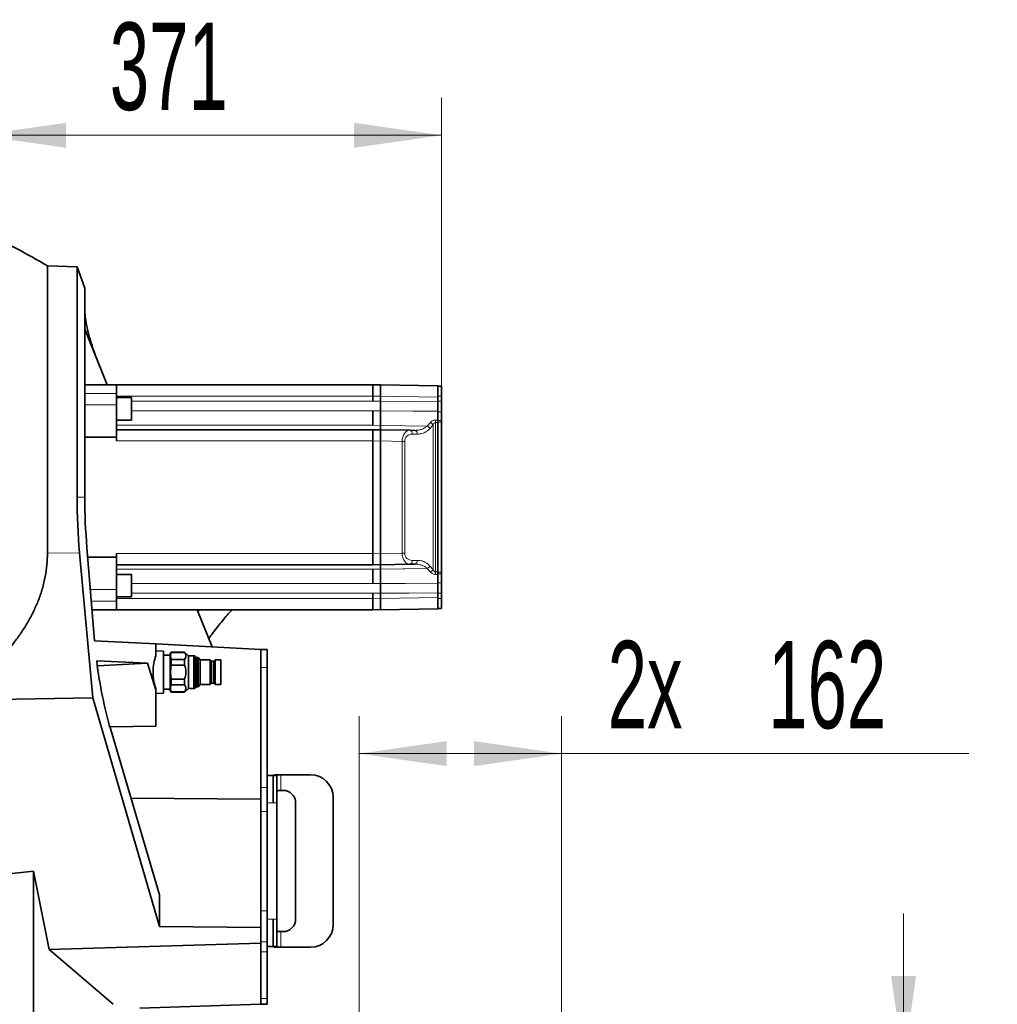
# Model space of a CAD drawing. Header units: millimetres. Extents: x 0 to 12118, y 0 to 8400.
# Tile 33 of 128: x 4543 to 5325, y 3738 to 4526. Entities that reach past the tile are written whole.
import ezdxf

# ---------------------------------------------------------------- set-up
doc = ezdxf.new("R2010")
doc.units = ezdxf.units.MM
doc.header["$LTSCALE"] = 20
doc.styles.add('SLDTEXTSTYLE0', font='TXT', dxfattribs={"width": 0.605})
doc.dimstyles.new('SLDDIMSTYLE0', dxfattribs={"dimtxt": 70, "dimasz": 70, "dimexe": 0, "dimexo": 0.0625, "dimgap": 17.5, "dimtad": 1, "dimdec": 0, "dimrnd": 1e-09, "dimzin": 12, "dimdsep": 46, "dimtxsty": 'SLDTEXTSTYLE0', "dimsah": 1, "dimcen": 0.09, "dimadec": 0, "dimazin": 3, "dimtfac": 1, "dimtofl": 0, "dimtmove": 0, "dimatfit": 3, "dimfxl": 1, "dimfrac": 2, "dimtolj": 1, "dimtzin": 12, "dimarcsym": 0})
doc.dimstyles.new('SLDDIMSTYLE1', dxfattribs={"dimtxt": 70, "dimasz": 70, "dimexe": 0, "dimexo": 0.0625, "dimgap": 17.5, "dimtad": 1, "dimdec": 1, "dimrnd": 1e-09, "dimzin": 12, "dimdsep": 46, "dimtxsty": 'SLDTEXTSTYLE0', "dimsah": 1, "dimcen": 0.09, "dimadec": 0, "dimazin": 3, "dimtfac": 1, "dimtmove": 0, "dimatfit": 0, "dimfxl": 1, "dimfrac": 2, "dimtolj": 1, "dimtzin": 12, "dimarcsym": 0})
doc.dimstyles.new('SLDDIMSTYLE2', dxfattribs={"dimtxt": 70, "dimasz": 70, "dimexe": 0, "dimexo": 0.0625, "dimgap": 17.5, "dimtad": 1, "dimdec": 1, "dimrnd": 1e-09, "dimzin": 12, "dimdsep": 46, "dimtxsty": 'SLDTEXTSTYLE0', "dimsah": 1, "dimcen": 0.09, "dimadec": 0, "dimazin": 3, "dimtfac": 1, "dimtofl": 0, "dimtmove": 0, "dimatfit": 3, "dimfxl": 1, "dimfrac": 2, "dimtolj": 1, "dimtzin": 12, "dimarcsym": 0})

# ---------------------------------------------------------------- blocks, each defined once
blk = doc.blocks.new('_D_32')
at = {"color": 7, "linetype": 'Continuous', "lineweight": 0}
for p, q in [((4366.69, 4562.87), (4366.69, 4640.89)), ((4509.69, 3835.54), (4509.69, 4640.89)), ((4366.69, 4610.89), (4246.69, 4610.89)), ((4509.69, 4610.89), (4366.69, 4610.89)), ((4509.69, 4610.89), (4819.8, 4610.89))]:
    blk.add_line(p, q, dxfattribs=at)
at = {"color": 7, "linetype": 'Continuous', "lineweight": 18}
for centre, start, end in [((4754.14, 4664.61), 153.43495, 206.56505), ((4699.69, 4664.61), 333.43495, 26.56505)]:
    blk.add_arc(centre, 120.11, start, end, dxfattribs=at)
for points in [[(4366.69, 4610.89), (4296.69, 4620.89), (4296.69, 4600.89)], [(4509.69, 4610.89), (4579.69, 4600.89), (4579.69, 4620.89)]]:
    blk.add_solid(points, dxfattribs=at)
at = {"color": 7, "linetype": 'Continuous', "lineweight": 18, "insert": (4646.71, 4701.13), "char_height": 70, "attachment_point": 1, "style": 'SLDTEXTSTYLE0'}
blk.add_mtext('143', dxfattribs=at)
blk = doc.blocks.new('_D_33')
at = {"color": 7, "linetype": 'Continuous', "lineweight": 0}
for p, q in [((4509.69, 3835.54), (4509.69, 4463.51)), ((4880.19, 4207.87), (4880.19, 4463.51)), ((4880.19, 4433.51), (4509.69, 4433.51))]:
    blk.add_line(p, q, dxfattribs=at)
at = {"color": 7, "linetype": 'Continuous', "lineweight": 18}
for points in [[(4509.69, 4433.51), (4579.69, 4423.51), (4579.69, 4443.51)], [(4880.19, 4433.51), (4810.19, 4443.51), (4810.19, 4423.51)]]:
    blk.add_solid(points, dxfattribs=at)
at = {"color": 7, "linetype": 'Continuous', "lineweight": 18, "insert": (4614.73, 4523.75), "char_height": 70, "attachment_point": 1, "style": 'SLDTEXTSTYLE0'}
blk.add_mtext('371', dxfattribs=at)
blk = doc.blocks.new('_D_37')
at = {"color": 7, "linetype": 'Continuous', "lineweight": 0}
for p, q in [((5249.69, 3690.86), (5249.69, 3810.86)), ((4980.18, 3690.86), (5279.69, 3690.86)), ((5249.69, 3363.87), (5249.69, 3690.86)), ((4842.65, 3363.87), (5279.69, 3363.87)), ((5249.69, 3363.87), (5249.69, 3243.87))]:
    blk.add_line(p, q, dxfattribs=at)
at = {"color": 7, "linetype": 'Continuous', "lineweight": 18}
for points in [[(5249.69, 3690.86), (5259.69, 3760.86), (5239.69, 3760.86)], [(5249.69, 3363.87), (5239.69, 3293.87), (5259.69, 3293.87)]]:
    blk.add_solid(points, dxfattribs=at)
at = {"color": 7, "linetype": 'Continuous', "lineweight": 18, "char_height": 70, "attachment_point": 1, "rotation": 90, "style": 'SLDTEXTSTYLE0'}
for s, insert in [('327', (5159.46, 3511.32)), ('2x', (5159.46, 3382.99))]:
    blk.add_mtext(s, dxfattribs=dict(at, insert=insert))
blk = doc.blocks.new('_D_38')
at = {"color": 7, "linetype": 'Continuous', "lineweight": 0}
for p, q in [((4814.15, 3694.86), (4814.15, 3968.7)), ((4976.18, 3694.86), (4976.18, 3968.7)), ((4976.18, 3938.7), (4814.15, 3938.7)), ((4976.18, 3938.7), (5301.79, 3938.7))]:
    blk.add_line(p, q, dxfattribs=at)
at = {"color": 7, "linetype": 'Continuous', "lineweight": 18}
for points in [[(4814.15, 3938.7), (4884.15, 3928.7), (4884.15, 3948.7)], [(4976.18, 3938.7), (4906.18, 3948.7), (4906.18, 3928.7)]]:
    blk.add_solid(points, dxfattribs=at)
at = {"color": 7, "linetype": 'Continuous', "lineweight": 18, "char_height": 70, "attachment_point": 1, "style": 'SLDTEXTSTYLE0'}
for s, insert in [('2x', (5013.04, 4028.93)), ('162', (5141.38, 4028.93))]:
    blk.add_mtext(s, dxfattribs=dict(at, insert=insert))

msp = doc.modelspace()

# ---------------------------------------------------------------- linework, layer by layer
at = {"color": 7, "linetype": 'Continuous', "lineweight": 35}
for p, q in [((4588.584452, 4328.115795), (4564.935576, 4328.941632)), ((4564.935576, 4328.941632), (4564.935576, 4099.232595)), ((4594.731291, 4311.227492), (4588.584452, 4328.115795)), ((4588.584452, 4143.870777), (4588.584452, 4328.115795)), ((4594.731291, 4311.227492), (4594.731291, 4143.870777)), ((4594.731291, 4278.383055), (4612.556344, 4233.870777)), ((4620.19209, 4233.870777), (4594.731291, 4233.870777)), ((4620.19209, 4233.870777), (4620.19209, 4226.937713)), ((4825.19209, 4233.870777), (4620.19209, 4233.870777)), ((4825.19209, 4224.870777), (4825.19209, 4233.870777)), ((4825.19209, 4233.766046), (4831.19209, 4233.870777)), ((4831.19209, 4224.872148), (4831.19209, 4233.870777)), ((4831.19209, 4233.870777), (4877.19209, 4233.067844)), ((4877.19209, 4233.067844), (4877.19209, 4232.601656)), ((4880.19209, 4232.870777), (4877.19209, 4232.870777)), ((4877.19209, 4232.601656), (4877.19209, 4226.928325)), ((4880.19209, 4232.870777), (4880.19209, 4224.870777)), ((4620.19209, 4226.937713), (4620.19209, 4217.745325)), ((4632.19209, 4223.581455), (4620.19209, 4223.581455)), ((4632.19209, 4223.581455), (4632.19209, 4205.581455)), ((4825.19209, 4220.708268), (4825.19209, 4224.870777)), ((4831.19209, 4224.872148), (4831.19209, 4220.707554)), ((4877.19209, 4226.928325), (4877.19209, 4224.069215)), ((4877.19209, 4224.069215), (4877.19209, 4220.330434)), ((4880.19209, 4224.870777), (4880.19209, 4220.708268)), ((4620.19209, 4217.745325), (4620.19209, 4191.870777)), ((4880.19209, 4220.708268), (4880.19209, 4212.256144)), ((4825.19209, 4201.470777), (4825.19209, 4213.024519)), ((4831.19209, 4213.02493), (4831.19209, 4201.470283)), ((4877.19209, 4212.623635), (4877.19209, 4205.625632)), ((4880.19209, 4212.256144), (4880.19209, 4205.250087)), ((4620.19209, 4205.581455), (4632.19209, 4205.581455)), ((4877.19209, 4084.19263), (4877.19209, 4203.548923)), ((4880.19209, 4205.250087), (4880.19209, 4203.870777)), ((4880.19209, 4203.870777), (4880.19209, 4083.870777)), ((4620.19209, 4191.870777), (4594.731291, 4191.870777)), ((4825.19209, 4197.870777), (4620.19209, 4197.870777)), ((4620.19209, 4191.870777), (4620.19209, 4188.870777)), ((4825.19209, 4188.870777), (4825.19209, 4197.870777)), ((4825.19209, 4197.766046), (4831.19209, 4197.870777)), ((4831.19209, 4188.872148), (4831.19209, 4197.870777)), ((4831.19209, 4197.870777), (4854.659493, 4197.461152)), ((4854.659493, 4197.461152), (4858.639257, 4197.391685)), ((4825.19209, 4098.870777), (4825.19209, 4188.870777)), ((4831.19209, 4188.872148), (4831.19209, 4098.869406)), ((4601.234423, 3983.306999), (4590.589005, 4099.448667)), ((4596.493362, 4103.523392), (4602.592569, 4029.002069)), ((4620.19209, 4098.870777), (4620.19209, 4095.870777)), ((4825.19209, 4089.870777), (4825.19209, 4098.870777)), ((4831.19209, 4089.870777), (4831.19209, 4098.869406)), ((4620.19209, 4095.870777), (4597.119691, 4095.870777)), ((4620.19209, 4095.870777), (4620.19209, 4069.996229)), ((4825.19209, 4089.870777), (4620.19209, 4089.870777)), ((4831.19209, 4089.870777), (4825.19209, 4089.975507)), ((4854.659493, 4090.280402), (4831.19209, 4089.870777)), ((4858.639257, 4090.349869), (4854.659493, 4090.280402)), ((4632.19209, 4082.160099), (4620.19209, 4082.160099)), ((4632.19209, 4082.160099), (4632.19209, 4064.160099)), ((4825.19209, 4074.717035), (4825.19209, 4086.270777)), ((4831.19209, 4086.27127), (4831.19209, 4074.716624)), ((4877.19209, 4082.115922), (4877.19209, 4075.117919)), ((4880.19209, 4083.870777), (4880.19209, 4082.491466)), ((4880.19209, 4082.491466), (4880.19209, 4075.48541)), ((4880.19209, 4075.48541), (4880.19209, 4067.033286)), ((4620.19209, 4069.996229), (4620.19209, 4060.803841)), ((4825.19209, 4062.870777), (4825.19209, 4067.033286)), ((4831.19209, 4067.034), (4831.19209, 4062.869406)), ((4877.19209, 4067.41112), (4877.19209, 4063.672339)), ((4880.19209, 4067.033286), (4880.19209, 4062.870777)), ((4620.19209, 4064.160099), (4632.19209, 4064.160099)), ((4620.19209, 4060.803841), (4620.19209, 4053.870777)), ((4825.19209, 4053.870777), (4825.19209, 4062.870777)), ((4831.19209, 4062.869406), (4831.19209, 4053.870777)), ((4877.19209, 4063.672339), (4877.19209, 4060.813229)), ((4877.19209, 4060.813229), (4877.19209, 4055.139897)), ((4880.19209, 4062.870777), (4880.19209, 4054.870777)), ((4620.19209, 4053.870777), (4600.557186, 4053.870777)), ((4825.19209, 4053.870777), (4620.19209, 4053.870777)), ((4684.637792, 4053.870777), (4696.56879, 4024.076984)), ((4831.19209, 4053.870777), (4825.19209, 4053.975507)), ((4877.19209, 4054.67371), (4831.19209, 4053.870777)), ((4877.19209, 4055.139897), (4877.19209, 4054.67371)), ((4880.19209, 4054.870777), (4877.19209, 4054.870777)), ((4602.592569, 4029.002069), (4651.640482, 4026.431577)), ((4651.640482, 4016.832258), (4651.640482, 4026.431577)), ((4651.640482, 4026.431577), (4735.69209, 4022.026619)), ((4657.640482, 4020.55633), (4651.640482, 4020.870777)), ((4657.640482, 3987.185223), (4657.640482, 4020.55633)), ((4663.949883, 4019.870777), (4663.140482, 4018.468853)), ((4663.140482, 4018.468853), (4663.140482, 3989.272701)), ((4674.640482, 4019.870777), (4663.949883, 4019.870777)), ((4663.949883, 4019.870777), (4663.949883, 4019.64504)), ((4663.949883, 4019.64504), (4674.640482, 4019.64504)), ((4677.640482, 4016.870777), (4674.640482, 4019.870777)), ((4674.640482, 4019.64504), (4674.640482, 4019.870777)), ((4735.69209, 4007.570413), (4735.69209, 4022.026619)), ((4740.69209, 4022.026619), (4735.69209, 4022.026619)), ((4740.69209, 4007.570413), (4740.69209, 4022.026619)), ((4644.994858, 4011.102213), (4604.312782, 4012.872058)), ((4604.811192, 4009.030543), (4644.994858, 4011.102213)), ((4644.994858, 4011.102213), (4651.640482, 3989.624423)), ((4663.140482, 4017.370777), (4657.640482, 4017.370777)), ((4663.949883, 4014.077276), (4663.949883, 4009.438541)), ((4674.640482, 4014.077276), (4663.949883, 4014.077276)), ((4674.640482, 4009.438541), (4674.640482, 4014.077276)), ((4681.597709, 4016.870777), (4677.640482, 4016.870777)), ((4677.640482, 4003.870777), (4677.640482, 4016.870777)), ((4682.71924, 4016.869694), (4681.597709, 4016.870777)), ((4684.070652, 4015.518281), (4682.71924, 4016.869694)), ((4682.71924, 4016.869694), (4682.71924, 3990.87186)), ((4685.490482, 4015.518281), (4684.070652, 4015.518281)), ((4684.070652, 4015.518281), (4684.070652, 3992.223273)), ((4687.149619, 4013.745777), (4685.490482, 4015.518281)), ((4685.490482, 4015.518281), (4685.490482, 3992.223273)), ((4694.973474, 4013.78442), (4687.149619, 4013.745777)), ((4687.149619, 4013.745777), (4687.149619, 3993.995777)), ((4696.062526, 4012.674695), (4694.973474, 4013.78442)), ((4694.973474, 4013.78442), (4694.973474, 3993.957133)), ((4697.862268, 4012.674695), (4696.062526, 4012.674695)), ((4696.062526, 4012.674695), (4696.062526, 3995.066859)), ((4698.953683, 4013.745777), (4697.862268, 4012.674695)), ((4697.862268, 4012.674695), (4697.862268, 3995.066859)), ((4703.640482, 4013.745777), (4698.953683, 4013.745777)), ((4698.953683, 4013.745777), (4698.953683, 3993.995777)), ((4703.640482, 4013.745777), (4703.640482, 3993.995777)), ((4663.949883, 4009.438541), (4674.640482, 4009.438541)), ((4677.640482, 3990.870777), (4677.640482, 4003.870777)), ((4735.69209, 3911.664857), (4735.69209, 4007.570413)), ((4740.69209, 3911.664857), (4740.69209, 4007.570413)), ((4674.640482, 3998.303012), (4663.949883, 3998.303012)), ((4663.949883, 3998.303012), (4663.949883, 3993.664278)), ((4674.640482, 3993.664278), (4674.640482, 3998.303012)), ((4694.973474, 3993.957133), (4696.062526, 3995.066859)), ((4696.062526, 3995.066859), (4697.862268, 3995.066859)), ((4697.862268, 3995.066859), (4698.953683, 3993.995777)), ((4651.640482, 3989.624423), (4651.640482, 3990.909295)), ((4651.640482, 3989.624423), (4651.640482, 3960.617858)), ((4651.640482, 3986.870777), (4657.640482, 3987.185223)), ((4657.640482, 3990.370777), (4663.140482, 3990.370777)), ((4663.140482, 3989.272701), (4663.949883, 3987.870777)), ((4663.949883, 3993.664278), (4674.640482, 3993.664278)), ((4663.949883, 3988.096514), (4663.949883, 3987.870777)), ((4674.640482, 3988.096514), (4663.949883, 3988.096514)), ((4663.949883, 3987.870777), (4674.640482, 3987.870777)), ((4674.640482, 3987.870777), (4677.640482, 3990.870777)), ((4674.640482, 3987.870777), (4674.640482, 3988.096514)), ((4677.640482, 3990.870777), (4681.597709, 3990.870777)), ((4681.597709, 3990.870777), (4682.71924, 3990.87186)), ((4682.71924, 3990.87186), (4684.070652, 3992.223273)), ((4684.070652, 3992.223273), (4685.490482, 3992.223273)), ((4685.490482, 3992.223273), (4687.149619, 3993.995777)), ((4687.149619, 3993.995777), (4694.973474, 3993.957133)), ((4698.953683, 3993.995777), (4703.640482, 3993.995777)), ((4601.234423, 3983.306999), (4515.69209, 3981.964912)), ((4654.400781, 3800.423046), (4601.234423, 3983.306999)), ((4651.640482, 3960.617858), (4614.801436, 3960.170831)), ((4615.223623, 3958.721668), (4654.400781, 3825.672271)), ((4745.49209, 3921.262871), (4740.69209, 3921.262871)), ((4745.49209, 3921.200282), (4745.49209, 3921.262871)), ((4745.49209, 3921.200282), (4745.49209, 3899.262871)), ((4745.49209, 3921.200282), (4748.49209, 3921.200282)), ((4748.49209, 3921.200282), (4748.49209, 3899.262871)), ((4748.830094, 3921.762871), (4750.161092, 3921.762871)), ((4751.49209, 3921.762871), (4750.161092, 3921.762871)), ((4775.423507, 3921.762871), (4751.49209, 3921.762871)), ((4735.69209, 3902.202668), (4735.69209, 3911.664857)), ((4740.69209, 3892.357511), (4740.69209, 3911.664857)), ((4750.161092, 3909.262871), (4751.49209, 3909.262871)), ((4753.423507, 3909.262871), (4751.49209, 3909.262871)), ((4631.639822, 3902.970679), (4735.69209, 3902.202668)), ((4735.69209, 3902.202668), (4735.69209, 3892.357511)), ((4793.423507, 3801.762871), (4793.423507, 3903.762871)), ((4735.69209, 3812.885548), (4735.69209, 3892.357511)), ((4740.69209, 3812.885548), (4740.69209, 3892.357511)), ((4748.49209, 3899.262871), (4748.49209, 3806.262871)), ((4763.423507, 3806.262871), (4763.423507, 3899.262871)), ((4509.69209, 3839.906617), (4553.69209, 3844.539063)), ((4553.69209, 3844.539063), (4566.269106, 3781.925493)), ((4553.69209, 3844.539063), (4553.69209, 3724.870777)), ((4654.400781, 3800.423046), (4654.400781, 3825.672271)), ((4735.69209, 3812.885548), (4735.69209, 3799.595947)), ((4745.49209, 3806.262871), (4745.49209, 3784.32546)), ((4748.49209, 3806.262871), (4748.49209, 3784.32546)), ((4735.69209, 3799.595947), (4654.400781, 3800.423046)), ((4735.69209, 3799.595947), (4735.69209, 3786.907905)), ((4751.49209, 3796.262871), (4750.161092, 3796.262871)), ((4751.49209, 3796.262871), (4753.423507, 3796.262871)), ((4735.69209, 3786.907905), (4566.269106, 3781.925493)), ((4735.69209, 3786.907905), (4735.69209, 3780.083282)), ((4740.69209, 3780.083282), (4740.69209, 3788.192306)), ((4740.69209, 3784.262871), (4745.49209, 3784.262871)), ((4748.49209, 3784.32546), (4745.49209, 3784.32546)), ((4745.49209, 3784.262871), (4745.49209, 3784.32546)), ((4748.830094, 3783.762871), (4750.161092, 3783.762871)), ((4750.161092, 3783.762871), (4751.49209, 3783.762871)), ((4751.49209, 3783.762871), (4775.423507, 3783.762871)), ((4566.269106, 3781.925493), (4617.429274, 3738.086814)), ((4735.69209, 3742.783169), (4735.69209, 3780.083282)), ((4740.69209, 3742.783169), (4740.69209, 3780.083282)), ((4735.69209, 3742.783169), (4735.69209, 3738.262871)), ((4740.69209, 3738.262871), (4740.69209, 3742.783169)), ((4735.69209, 3738.262871), (4638.815576, 3734.879868)), ((4740.69209, 3738.262871), (4735.69209, 3738.262871))]:
    msp.add_line(p, q, dxfattribs=at)
at = {"color": 8, "linetype": 'Continuous', "lineweight": 18}
for p, q in [((4620.19209, 4226.937713), (4594.731291, 4226.937713)), ((4825.19209, 4224.870777), (4620.19209, 4224.870777)), ((4831.19209, 4224.872148), (4825.19209, 4224.767417)), ((4877.19209, 4224.069215), (4831.19209, 4224.872148)), ((4880.19209, 4224.870777), (4877.19209, 4224.870777)), ((4620.19209, 4217.745325), (4594.731291, 4217.745325)), ((4632.19209, 4220.708268), (4825.19209, 4220.708268)), ((4880.19209, 4220.708268), (4877.19209, 4220.708268)), ((4632.19209, 4213.024519), (4825.19209, 4213.024519)), ((4831.19209, 4213.02493), (4825.19209, 4212.972703)), ((4880.19209, 4212.256144), (4877.19209, 4212.256144)), ((4825.19209, 4201.470777), (4620.19209, 4201.470777)), ((4825.19209, 4201.369327), (4831.19209, 4201.470283)), ((4868.735151, 4200.838711), (4871.266058, 4203.795192)), ((4873.335021, 4085.959181), (4873.335021, 4201.782372)), ((4875.403984, 4205.637868), (4877.19209, 4205.625632)), ((4875.403984, 4203.561474), (4875.403984, 4084.18008)), ((4880.19209, 4205.250087), (4877.19209, 4205.250087)), ((4880.19209, 4203.870777), (4877.19209, 4203.870777)), ((4860.708221, 4194.392142), (4856.728456, 4194.461609)), ((4825.19209, 4188.870777), (4620.19209, 4188.870777)), ((4831.19209, 4188.872148), (4825.19209, 4188.767417)), ((4848.553832, 4188.569097), (4831.19209, 4188.872148)), ((4848.553832, 4099.172456), (4848.553832, 4188.569097)), ((4848.553832, 4188.569097), (4850.622796, 4188.569097)), ((4850.622796, 4188.569097), (4850.622796, 4099.172456)), ((4588.584452, 4143.870777), (4594.731291, 4143.870777)), ((4590.589005, 4099.448667), (4564.935576, 4099.232595)), ((4825.19209, 4098.870777), (4620.19209, 4098.870777)), ((4825.19209, 4098.974136), (4831.19209, 4098.869406)), ((4831.19209, 4098.869406), (4848.553832, 4099.172456)), ((4848.553832, 4099.172456), (4850.622796, 4099.172456)), ((4856.728456, 4093.279945), (4860.708221, 4093.349412)), ((4620.19209, 4086.270777), (4825.19209, 4086.270777)), ((4831.19209, 4086.27127), (4825.19209, 4086.372227)), ((4871.266058, 4083.946361), (4868.735151, 4086.902843)), ((4877.19209, 4082.115922), (4875.403984, 4082.103686)), ((4880.19209, 4083.870777), (4877.19209, 4083.870777)), ((4880.19209, 4082.491466), (4877.19209, 4082.491466)), ((4825.19209, 4074.717035), (4632.19209, 4074.717035)), ((4825.19209, 4074.76885), (4831.19209, 4074.716624)), ((4880.19209, 4075.48541), (4877.19209, 4075.48541)), ((4620.19209, 4069.996229), (4599.237397, 4069.996229)), ((4632.19209, 4067.033286), (4825.19209, 4067.033286)), ((4880.19209, 4067.033286), (4877.19209, 4067.033286)), ((4620.19209, 4060.803841), (4599.989749, 4060.803841)), ((4825.19209, 4062.870777), (4620.19209, 4062.870777)), ((4825.19209, 4062.974136), (4831.19209, 4062.869406)), ((4831.19209, 4062.869406), (4877.19209, 4063.672339)), ((4880.19209, 4062.870777), (4877.19209, 4062.870777)), ((4681.597709, 4016.870777), (4681.597709, 3990.870777)), ((4740.69209, 4007.570413), (4735.69209, 4007.570413)), ((4751.49209, 3921.762871), (4751.49209, 3909.262871)), ((4740.69209, 3911.664857), (4735.69209, 3911.664857)), ((4740.69209, 3892.357511), (4735.69209, 3892.357511)), ((4745.49209, 3899.262871), (4740.69209, 3899.262871)), ((4748.49209, 3899.262871), (4745.49209, 3899.262871)), ((4740.69209, 3812.885548), (4735.69209, 3812.885548)), ((4745.49209, 3806.262871), (4740.69209, 3806.262871)), ((4748.49209, 3806.262871), (4745.49209, 3806.262871)), ((4751.49209, 3796.262871), (4751.49209, 3783.762871)), ((4740.69209, 3788.192306), (4735.69209, 3788.192306)), ((4740.69209, 3780.083282), (4735.69209, 3780.083282)), ((4740.69209, 3742.783169), (4735.69209, 3742.783169))]:
    msp.add_line(p, q, dxfattribs=at)
at = {"color": 8, "linetype": 'Continuous', "lineweight": 18, "flags": 128}
for points in [[(4825.19209, 4220.65847), (4828.150543, 4220.682676), (4831.19209, 4220.707554)], [(4831.19209, 4220.707554), (4854.233836, 4220.518884), (4877.19209, 4220.330434)], [(4877.19209, 4212.623635), (4857.195681, 4212.798333), (4831.19209, 4213.02493)], [(4831.19209, 4201.470283), (4851.188502, 4201.133853), (4868.735151, 4200.838711)], [(4877.19209, 4203.548923), (4875.683812, 4203.55951), (4875.403984, 4203.561474)], [(4868.735151, 4086.902843), (4850.634894, 4086.598388), (4849.51844, 4086.579606), (4831.19209, 4086.27127)], [(4875.403984, 4084.18008), (4875.683812, 4084.182044), (4877.19209, 4084.19263)], [(4831.19209, 4074.716624), (4851.188502, 4074.890816), (4877.19209, 4075.117919)], [(4831.19209, 4067.034), (4828.150543, 4067.058878), (4825.19209, 4067.083084)], [(4877.19209, 4067.41112), (4854.233836, 4067.22267), (4831.19209, 4067.034)]]:
    msp.add_lwpolyline(points, dxfattribs=at)
at = {"color": 7, "linetype": 'Continuous', "lineweight": 35}
for centre, radius, start, end in [((4307.720604, 3900.175427), 500, 59.040640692, 65.421285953), ((4775.423507, 3903.762871), 18, 0, 90), ((4753.423507, 3899.262871), 10, 0, 90), ((4753.423507, 3806.262871), 10, 270, 0), ((4775.423507, 3801.762871), 18, 270, 0)]:
    msp.add_arc(centre, radius, start, end, dxfattribs=at)
at = {"color": 8, "linetype": 'Continuous', "lineweight": 18}
for centre, radius, start, end in [((4866.354203, 4196.18771), 5.22501, 31.607750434, 62.891113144), ((4868.915221, 4199.309038), 5.064782, 29.231513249, 62.344536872), ((4744.563208, 4204.599671), 130.844896, 359.545378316, 0.454621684), ((4854.092281, 4194.856597), 2.665602, 351.478550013, 77.714123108), ((4858.072045, 4194.78713), 2.665602, 351.478550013, 77.714123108), ((4854.092281, 4092.884957), 2.665602, 282.285876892, 8.521449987), ((4858.072045, 4092.954424), 2.665602, 282.285876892, 8.521449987), ((4866.354203, 4091.553844), 5.22501, 297.108886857, 328.392249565), ((4868.915221, 4088.432516), 5.064782, 297.655463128, 330.768486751), ((4744.563208, 4083.141883), 130.844896, 359.545378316, 0.454621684)]:
    msp.add_arc(centre, radius, start, end, dxfattribs=at)
for centre, major_axis, ratio, start_param, end_param in [((4935.832855, 4143.870777), (85.210059, 0), 0.9998476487, 2.3941888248, 2.438982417), ((4854.608996, 4188.460662), (-0.037645, 9.001074), 0.6727278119, 6.268629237, 7.8391209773), ((4856.730317, 4188.460662), (5.643148, -2.395374), 0.9751955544, 1.9635715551, 3.5340632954), ((4854.608996, 4099.280891), (0.037645, 9.001074), 0.6727278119, 1.5856569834, 3.1561487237), ((4856.730317, 4099.280891), (5.643148, 2.395374), 0.9751955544, 2.7491220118, 4.3196137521), ((4935.832855, 4143.870777), (85.210059, 0), 0.9998476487, 3.8442028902, 3.8889964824)]:
    msp.add_ellipse(centre, major_axis=major_axis, ratio=ratio, start_param=start_param, end_param=end_param, dxfattribs=at)
at = {"color": 7, "linetype": 'Continuous', "lineweight": 35}
for centre, major_axis, ratio, start_param, end_param in [((4654.802515, 4143.870777), (0, 181.917936), 0.363999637, 1.5707963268, 1.817478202), ((4656.828653, 4143.870777), (0, 170.580059), 0.3640364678, 1.5707963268, 1.809589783), ((4665.644004, 4070.752191), (0, 178.140676), 0.3640364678, 1.9017155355, 2.2509184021), ((4655.527543, 4003.870777), (0, 16.793232), 0.3640364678, 0.6890856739, 2.4525069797)]:
    msp.add_ellipse(centre, major_axis=major_axis, ratio=ratio, start_param=start_param, end_param=end_param, dxfattribs=at)
for points, knots in [([(4607.281912, 4247.041956), (4606.041798, 4250.209871), (4603.561695, 4256.545386), (4600.469273, 4265.512133), (4597.929972, 4273.995562), (4596.099146, 4281.747766), (4594.946071, 4288.737233), (4594.80309, 4292.654237), (4594.731291, 4294.621173)], [0, 0, 0, 0, 0.16503376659, 0.33005106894, 0.5000168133, 0.66996641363, 0.83427251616, 1, 1, 1, 1]), ([(4831.19209, 4213.02493), (4831.19209, 4213.485704), (4831.19209, 4214.715343), (4831.19209, 4217.342519), (4831.19209, 4219.585877), (4831.19209, 4220.707554)], [0, 0, 0, 0, 0.2305598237, 0.6152802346, 1, 1, 1, 1]), ([(4877.19209, 4220.330434), (4877.19209, 4219.208786), (4877.19209, 4216.965488), (4877.19209, 4214.326584), (4877.19209, 4213.091739), (4877.19209, 4212.623635)], [0, 0, 0, 0, 0.38306652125, 0.7661336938, 1, 1, 1, 1]), ([(4831.19209, 4197.870777), (4831.19209, 4197.912461), (4831.19209, 4198.023703), (4831.19209, 4199.099976), (4831.19209, 4200.680181), (4831.19209, 4201.470283)], [0, 0, 0, 0, 0.2305598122, 0.6152802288, 1, 1, 1, 1]), ([(4877.19209, 4205.625632), (4877.19209, 4205.320784), (4877.19209, 4204.746597), (4877.19209, 4203.974234), (4877.19209, 4203.593868), (4877.19209, 4203.548923)], [0, 0, 0, 0, 0.4995240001, 0.9408625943, 1, 1, 1, 1]), ([(4564.935576, 4099.232595), (4564.847108, 4096.08091), (4564.670166, 4089.777365), (4563.255615, 4080.286795), (4560.989967, 4070.845669), (4557.866483, 4061.634546), (4554.027137, 4052.803175), (4549.544365, 4044.312402), (4544.42367, 4036.088361), (4538.995907, 4028.533127), (4533.437077, 4021.651776), (4527.8328, 4015.378769), (4521.936664, 4009.326308), (4517.77364, 4005.496056), (4515.69209, 4003.580896)], [0, 0, 0, 0, 0.08614642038, 0.17229758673, 0.26138412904, 0.35048323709, 0.43648025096, 0.52248864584, 0.61029173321, 0.69810453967, 0.77323798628, 0.84837515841, 0.92418621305, 1, 1, 1, 1]), ([(4831.19209, 4086.27127), (4831.19209, 4086.759345), (4831.19209, 4088.061838), (4831.19209, 4089.534342), (4831.19209, 4089.758632), (4831.19209, 4089.870777)], [0, 0, 0, 0, 0.2305598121, 0.6152802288, 1, 1, 1, 1]), ([(4877.19209, 4084.19263), (4877.19209, 4083.810673), (4877.19209, 4083.09125), (4877.19209, 4082.427267), (4877.19209, 4082.148823), (4877.19209, 4082.115922)], [0, 0, 0, 0, 0.4995240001, 0.9408625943, 1, 1, 1, 1]), ([(4831.19209, 4067.034), (4831.19209, 4067.703919), (4831.19209, 4069.49169), (4831.19209, 4072.304511), (4831.19209, 4073.912587), (4831.19209, 4074.716624)], [0, 0, 0, 0, 0.2305598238, 0.6152802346, 1, 1, 1, 1]), ([(4877.19209, 4075.117919), (4877.19209, 4074.31688), (4877.19209, 4072.714801), (4877.19209, 4069.894007), (4877.19209, 4068.093619), (4877.19209, 4067.41112)], [0, 0, 0, 0, 0.3830644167, 0.7661294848, 1, 1, 1, 1]), ([(4686.407924, 4053.870777), (4686.339917, 4053.788948), (4685.941203, 4053.309194), (4685.547998, 4052.818915), (4685.221859, 4052.412259)], [0, 0, 0, 0, 0.1705637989, 1, 1, 1, 1]), ([(4693.861344, 4030.837952), (4694.152276, 4031.228909), (4695.63045, 4033.215292), (4698.365927, 4036.769853), (4702.096045, 4041.532055), (4705.807576, 4046.11743), (4709.266933, 4050.245673), (4711.454828, 4052.730362), (4712.459022, 4053.870777)], [0, 0, 0, 0, 0.0480609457, 0.2441887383, 0.4483081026, 0.6560553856, 0.8421373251, 1, 1, 1, 1]), ([(4663.949883, 4019.64504), (4663.721628, 4018.936657), (4663.25941, 4017.502171), (4663.403943, 4015.621144), (4663.804755, 4014.487684), (4663.949883, 4014.077276)], [0, 0, 0, 0, 0.38360978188, 0.77681461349, 1, 1, 1, 1]), ([(4674.640482, 4014.077276), (4674.922878, 4014.539464), (4675.49592, 4015.477344), (4675.723661, 4016.913139), (4675.451153, 4018.325482), (4674.913209, 4019.201112), (4674.640482, 4019.64504)], [0, 0, 0, 0, 0.2547838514, 0.5170109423, 0.7551335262, 1, 1, 1, 1]), ([(4663.949883, 4009.438541), (4663.866725, 4008.996496), (4663.525564, 4007.18298), (4663.260331, 4003.903067), (4663.516143, 4000.61179), (4663.86508, 3998.754412), (4663.949883, 3998.303012)], [0, 0, 0, 0, 0.1204217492, 0.494036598, 0.8770352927, 1, 1, 1, 1]), ([(4674.640482, 3998.303012), (4674.806468, 3998.816401), (4675.206277, 4000.052989), (4675.592337, 4002.100181), (4675.692088, 4004.486055), (4675.403864, 4006.972145), (4674.896966, 4008.609871), (4674.640482, 4009.438541)], [0, 0, 0, 0, 0.14244617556, 0.34310739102, 0.54792627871, 0.771256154, 1, 1, 1, 1]), ([(4663.949883, 3993.664278), (4663.721628, 3992.955895), (4663.25941, 3991.521409), (4663.403943, 3989.640382), (4663.804755, 3988.506922), (4663.949883, 3988.096514)], [0, 0, 0, 0, 0.3836097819, 0.7768146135, 1, 1, 1, 1]), ([(4674.640482, 3988.096514), (4674.922878, 3988.558702), (4675.49592, 3989.496582), (4675.723661, 3990.932377), (4675.451153, 3992.34472), (4674.913209, 3993.22035), (4674.640482, 3993.664278)], [0, 0, 0, 0, 0.2547838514, 0.5170109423, 0.7551335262, 1, 1, 1, 1]), ([(4748.830094, 3921.762871), (4748.331258, 3921.743335), (4747.346805, 3921.70478), (4746.291734, 3921.585017), (4745.615096, 3921.425134), (4745.53273, 3921.27457), (4745.49209, 3921.200282)], [0, 0, 0, 0, 0.26010973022, 0.5133272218, 0.75987631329, 1, 1, 1, 1]), ([(4750.161092, 3921.762871), (4749.911512, 3921.743295), (4749.417811, 3921.704573), (4748.890144, 3921.58456), (4748.552574, 3921.423935), (4748.512146, 3921.274444), (4748.49209, 3921.200282)], [0, 0, 0, 0, 0.257562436, 0.5094898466, 0.756659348, 1, 1, 1, 1]), ([(4748.49209, 3907.923125), (4748.512049, 3908.12957), (4748.547851, 3908.49988), (4748.846694, 3908.929657), (4749.347756, 3909.158612), (4749.865502, 3909.22498), (4750.161092, 3909.262871)], [0, 0, 0, 0, 0.27932623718, 0.5010382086, 0.71513378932, 1, 1, 1, 1]), ([(4740.69209, 3788.192306), (4740.69209, 3789.297593), (4740.69209, 3791.501034), (4740.69209, 3795.721406), (4740.69209, 3800.715642), (4740.69209, 3806.509843), (4740.69209, 3810.760821), (4740.69209, 3812.885548)], [0, 0, 0, 0, 0.1873376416, 0.3734662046, 0.5606078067, 0.7803825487, 1, 1, 1, 1]), ([(4750.161092, 3796.262871), (4749.877771, 3796.291728), (4749.357159, 3796.344754), (4748.860336, 3796.58625), (4748.552687, 3797.030717), (4748.51431, 3797.392911), (4748.49209, 3797.602617)], [0, 0, 0, 0, 0.27181038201, 0.49946031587, 0.71019465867, 1, 1, 1, 1]), ([(4745.49209, 3784.32546), (4745.541938, 3784.246301), (4745.63962, 3784.091179), (4746.395338, 3783.924129), (4747.457039, 3783.806873), (4748.378997, 3783.777327), (4748.830094, 3783.762871)], [0, 0, 0, 0, 0.2658759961, 0.5210178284, 0.7656431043, 1, 1, 1, 1]), ([(4748.49209, 3784.32546), (4748.516745, 3784.246423), (4748.564842, 3784.092241), (4748.941861, 3783.924636), (4749.472833, 3783.807065), (4749.935377, 3783.777364), (4750.161092, 3783.762871)], [0, 0, 0, 0, 0.268989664, 0.5247336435, 0.7680766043, 1, 1, 1, 1])]:
    msp.add_open_spline(points, degree=3, knots=knots, dxfattribs=at)
at = {"color": 8, "linetype": 'Continuous', "lineweight": 18}
for points, knots in [([(4858.639257, 4197.391685), (4859.046291, 4197.393419), (4860.371922, 4197.399069), (4862.628919, 4197.713044), (4865.046575, 4198.485822), (4867.112603, 4199.527039), (4868.190806, 4200.398661), (4868.735151, 4200.838711)], [0, 0, 0, 0, 0.1149193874, 0.3742708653, 0.6387880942, 0.8176372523, 1, 1, 1, 1]), ([(4875.403984, 4205.637868), (4874.935781, 4205.604925), (4873.923668, 4205.533714), (4872.428393, 4204.896007), (4871.680864, 4204.188043), (4871.266058, 4203.795192)], [0, 0, 0, 0, 0.27700958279, 0.59881083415, 1, 1, 1, 1]), ([(4873.335021, 4201.782372), (4873.531526, 4202.154339), (4873.86407, 4202.783814), (4874.556853, 4203.368231), (4875.083711, 4203.549744), (4875.323841, 4203.558539), (4875.403984, 4203.561474)], [0, 0, 0, 0, 0.4500395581, 0.7615955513, 0.9204317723, 1, 1, 1, 1]), ([(4870.804114, 4198.926143), (4870.279038, 4198.370199), (4869.21514, 4197.243759), (4867.1714, 4195.88112), (4864.732972, 4194.842316), (4862.467566, 4194.411226), (4861.114606, 4194.39655), (4860.708221, 4194.392142)], [0, 0, 0, 0, 0.1818477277, 0.368455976, 0.6241313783, 0.8871011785, 1, 1, 1, 1]), ([(4868.735151, 4086.902843), (4868.107638, 4087.401447), (4866.833748, 4088.413644), (4864.646588, 4089.407737), (4862.312432, 4090.077026), (4860.278535, 4090.342964), (4859.048274, 4090.348146), (4858.639257, 4090.349869)], [0, 0, 0, 0, 0.2090823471, 0.4244499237, 0.6526543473, 0.8845202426, 1, 1, 1, 1]), ([(4860.708221, 4093.349412), (4861.717191, 4093.301546), (4863.765453, 4093.204374), (4866.505367, 4092.209318), (4868.908688, 4090.780153), (4870.166047, 4089.476812), (4870.804114, 4088.815411)], [0, 0, 0, 0, 0.2798782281, 0.5681671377, 0.7808591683, 1, 1, 1, 1]), ([(4871.266058, 4083.946361), (4871.660124, 4083.570823), (4872.372217, 4082.892212), (4873.839387, 4082.226948), (4874.883041, 4082.144727), (4875.403984, 4082.103686)], [0, 0, 0, 0, 0.3829439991, 0.6919944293, 1, 1, 1, 1]), ([(4873.335021, 4085.959181), (4873.522309, 4085.602792), (4873.841197, 4084.995984), (4874.461081, 4084.449029), (4874.977295, 4084.215172), (4875.246902, 4084.192999), (4875.403984, 4084.18008)], [0, 0, 0, 0, 0.43073388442, 0.73339141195, 0.84466513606, 1, 1, 1, 1])]:
    msp.add_open_spline(points, degree=3, knots=knots, dxfattribs=at)

# ---------------------------------------------------------------- dimensions: what is measured, and where the dimension line sits
at = {"color": 7, "linetype": 'Continuous', "lineweight": 18}
for base, p1, p2, text, dimstyle, picture, middle in [((4366.69209, 4610.892947), (4509.69209, 3831.542557), (4366.69209, 4558.870777), '(<>)', 'SLDDIMSTYLE1', '_D_32', (4726.913585, 4610.892947)), ((4814.154758, 3938.697011), (4976.179118, 3690.856586), (4814.154758, 3690.856586), '2x <>', 'SLDDIMSTYLE2', '_D_38', (5157.4182, 3938.697011))]:
    dim = msp.add_linear_dim(base=base, p1=p1, p2=p2, text=text, dimstyle=dimstyle, dxfattribs=at)
    dim.commit()
    dim.dimension.update_dxf_attribs({"geometry": picture, "text_midpoint": middle, "dimtype": 160})
dim = msp.add_linear_dim(base=(4509.6920902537, 4433.511855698), p1=(4880.1920902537, 4203.8707768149), p2=(4509.6920902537, 3831.5425571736), dimstyle='SLDDIMSTYLE0', dxfattribs=at)
dim.commit()
dim.dimension.update_dxf_attribs({"geometry": '_D_33', "text_midpoint": (4694.9420902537, 4433.511855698), "dimtype": 160})
dim = msp.add_linear_dim(base=(5249.69209, 3690.856586), p1=(4838.646074, 3363.870777), p2=(4976.179118, 3690.856586), angle=90, text='2x <>', dimstyle='SLDDIMSTYLE1', dxfattribs=at)
dim.commit()
dim.dimension.update_dxf_attribs({"geometry": '_D_37', "text_midpoint": (5249.69209, 3527.363681), "dimtype": 160})

doc.saveas('drawing.dxf')
